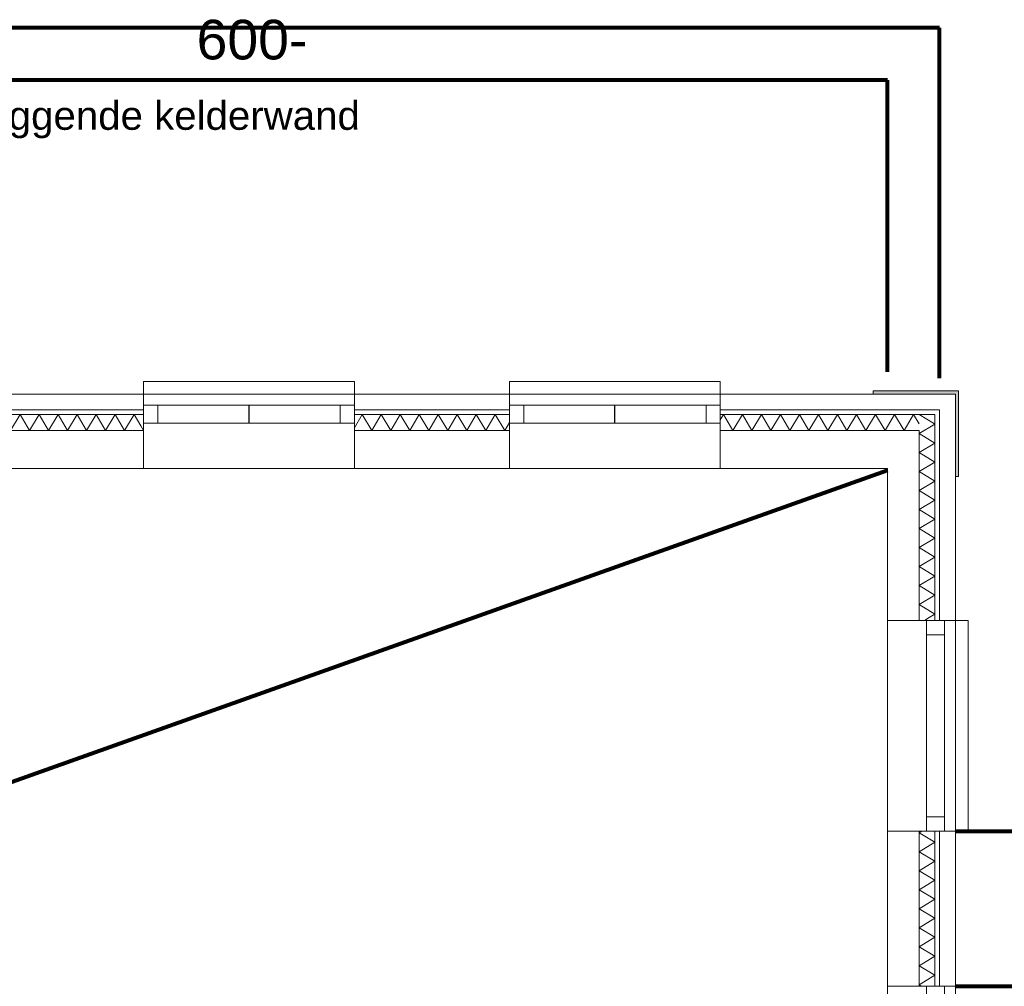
# Model space of a CAD drawing. Header units: millimetres. Extents: x -90830 to 24172, y -102460 to 73669.
# Tile 189 of 198: x 8139 to 14355, y 56845 to 62949. Entities that reach past the tile are written whole.
import ezdxf

# ---------------------------------------------------------------- set-up
doc = ezdxf.new("R2010")
doc.units = ezdxf.units.MM
for name, color, linetype, lineweight in [('Algemeen', 253, 'Continuous', 9), ('Algemeen01', 253, 'Continuous', 80), ('Standard', 253, 'Continuous', 9)]:
    doc.layers.add(name, color=color, linetype=linetype, lineweight=lineweight)
doc.styles.add('ARIAL', font='arial.ttf')

msp = doc.modelspace()

# ---------------------------------------------------------------- hatches: boundary and pattern name
at = {"layer": 'Standard'}
for points in [[(13526.5, 60584.8), (14046.5, 60584.8), (14046.5, 60604.8), (13526.5, 60604.8)], [(14066.5, 60064.8), (14066.5, 60604.8), (14046.5, 60604.8), (14046.5, 60064.8)]]:
    msp.add_hatch(color=256, dxfattribs=at).paths.add_polyline_path(points)

# ---------------------------------------------------------------- linework, layer by layer
at = {"layer": 'Algemeen01'}
for p, q in [((13946.5, 62897.1), (276.5, 62897.1)), ((13946.5, 60684.8), (13946.5, 62897.1)), ((13616.5, 62567.1), (4546.5, 62567.1)), ((13616.5, 60724.8), (13616.5, 62567.1)), ((646.5, 55484.8), (13616.5, 60104.8)), ((14046.5, 57824.8), (15646.5, 57824.8)), ((14046.5, 56844.8), (17626.5, 56844.8))]:
    msp.add_line(p, q, dxfattribs=at)
at = {"layer": 'Standard'}
for p, q in [((10251.5, 60664.8), (8921.5, 60664.8)), ((8921.5, 60664.8), (8921.5, 60514.8)), ((10251.5, 60664.8), (8921.5, 60664.8)), ((8921.5, 60664.8), (8921.5, 60514.8)), ((10251.5, 60514.8), (10251.5, 60664.8)), ((10251.5, 60514.8), (10251.5, 60664.8)), ((12561.5, 60664.8), (11231.5, 60664.8)), ((11231.5, 60664.8), (11231.5, 60514.8)), ((12561.5, 60664.8), (11231.5, 60664.8)), ((11231.5, 60664.8), (11231.5, 60514.8)), ((12561.5, 60514.8), (12561.5, 60664.8)), ((12561.5, 60514.8), (12561.5, 60664.8)), ((14046.5, 60604.8), (13526.5, 60604.8)), ((13526.5, 60604.8), (13526.5, 60584.8)), ((14066.5, 60604.8), (14046.5, 60604.8)), ((14066.5, 60064.8), (14066.5, 60604.8)), ((8921.5, 60584.8), (7941.5, 60584.8)), ((10251.5, 60584.8), (8921.5, 60584.8)), ((10251.5, 60584.8), (8921.5, 60584.8)), ((8921.5, 60584.8), (8921.5, 60514.8)), ((8921.5, 60584.8), (8921.5, 60514.8)), ((10251.5, 60514.8), (10251.5, 60584.8)), ((10251.5, 60514.8), (10251.5, 60584.8)), ((11231.5, 60584.8), (10251.5, 60584.8)), ((12561.5, 60584.8), (11231.5, 60584.8)), ((12561.5, 60584.8), (11231.5, 60584.8)), ((11231.5, 60584.8), (11231.5, 60514.8)), ((11231.5, 60584.8), (11231.5, 60514.8)), ((12561.5, 60514.8), (12561.5, 60584.8)), ((12561.5, 60514.8), (12561.5, 60584.8)), ((13946.5, 60584.8), (12561.5, 60584.8)), ((13526.5, 60584.8), (14046.5, 60584.8)), ((14046.5, 60584.8), (13946.5, 60584.8)), ((14046.5, 60584.8), (14046.5, 60064.8)), ((14046.5, 60084.8), (14046.5, 60584.8)), ((7941.5, 60484.8), (8921.5, 60484.8)), ((8921.5, 60484.8), (7941.5, 60484.8)), ((8921.5, 60514.8), (9011.5, 60514.8)), ((8921.5, 60400.8), (8921.5, 60514.8)), ((10251.5, 60514.8), (8921.5, 60514.8)), ((9011.5, 60514.8), (8921.5, 60514.8)), ((8921.5, 60514.8), (8921.5, 60400.8)), ((10251.5, 60514.8), (8921.5, 60514.8)), ((8921.5, 60514.8), (8921.5, 60484.8)), ((8921.5, 60514.8), (8921.5, 60484.8)), ((10251.5, 60514.8), (8921.5, 60514.8)), ((8921.5, 60514.8), (8921.5, 60484.8)), ((10251.5, 60514.8), (8921.5, 60514.8)), ((8921.5, 60514.8), (8921.5, 60484.8)), ((8921.5, 60484.8), (8921.5, 60454.8)), ((8921.5, 60484.8), (8921.5, 60454.8)), ((8921.5, 60484.8), (8921.5, 60454.8)), ((8921.5, 60484.8), (8921.5, 60454.8)), ((9011.5, 60514.8), (9011.5, 60400.8)), ((9011.5, 60400.8), (9011.5, 60514.8)), ((9586.5, 60514.8), (9584.5, 60514.8)), ((9584.5, 60514.8), (9584.5, 60400.8)), ((9586.5, 60400.8), (9586.5, 60514.8)), ((10251.5, 60514.8), (10161.5, 60514.8)), ((10161.5, 60514.8), (10161.5, 60400.8)), ((10251.5, 60514.8), (10161.5, 60514.8)), ((10161.5, 60514.8), (10161.5, 60400.8)), ((10251.5, 60400.8), (10251.5, 60514.8)), ((10251.5, 60400.8), (10251.5, 60514.8)), ((10251.5, 60484.8), (10251.5, 60514.8)), ((10251.5, 60484.8), (10251.5, 60514.8)), ((10251.5, 60484.8), (10251.5, 60514.8)), ((10251.5, 60484.8), (10251.5, 60514.8)), ((10251.5, 60454.8), (10251.5, 60484.8)), ((10251.5, 60454.8), (10251.5, 60484.8)), ((10251.5, 60484.8), (11231.5, 60484.8)), ((11231.5, 60484.8), (10251.5, 60484.8)), ((10251.5, 60454.8), (10251.5, 60484.8)), ((10251.5, 60454.8), (10251.5, 60484.8)), ((11231.5, 60514.8), (11321.5, 60514.8)), ((11231.5, 60400.8), (11231.5, 60514.8)), ((12561.5, 60514.8), (11231.5, 60514.8)), ((11321.5, 60514.8), (11231.5, 60514.8)), ((11231.5, 60514.8), (11231.5, 60400.8)), ((12561.5, 60514.8), (11231.5, 60514.8)), ((11231.5, 60514.8), (11231.5, 60484.8)), ((11231.5, 60514.8), (11231.5, 60484.8)), ((12561.5, 60514.8), (11231.5, 60514.8)), ((11231.5, 60514.8), (11231.5, 60484.8)), ((12561.5, 60514.8), (11231.5, 60514.8)), ((11231.5, 60514.8), (11231.5, 60484.8)), ((11231.5, 60484.8), (11231.5, 60454.8)), ((11231.5, 60484.8), (11231.5, 60454.8)), ((11231.5, 60484.8), (11231.5, 60454.8)), ((11231.5, 60484.8), (11231.5, 60454.8)), ((11321.5, 60514.8), (11321.5, 60400.8)), ((11321.5, 60400.8), (11321.5, 60514.8)), ((11896.5, 60514.8), (11894.5, 60514.8)), ((11894.5, 60514.8), (11894.5, 60400.8)), ((11896.5, 60400.8), (11896.5, 60514.8)), ((12561.5, 60514.8), (12471.5, 60514.8)), ((12471.5, 60514.8), (12471.5, 60400.8)), ((12561.5, 60514.8), (12471.5, 60514.8)), ((12471.5, 60514.8), (12471.5, 60400.8)), ((12561.5, 60400.8), (12561.5, 60514.8)), ((12561.5, 60400.8), (12561.5, 60514.8)), ((12561.5, 60484.8), (12561.5, 60514.8)), ((12561.5, 60484.8), (12561.5, 60514.8)), ((12561.5, 60484.8), (12561.5, 60514.8)), ((12561.5, 60484.8), (12561.5, 60514.8)), ((12561.5, 60454.8), (12561.5, 60484.8)), ((12561.5, 60454.8), (12561.5, 60484.8)), ((12561.5, 60484.8), (13946.5, 60484.8)), ((13916.5, 60484.8), (12561.5, 60484.8)), ((12561.5, 60454.8), (12561.5, 60484.8)), ((12561.5, 60454.8), (12561.5, 60484.8)), ((13946.5, 60484.8), (13916.5, 60484.8)), ((13946.5, 60484.8), (13946.5, 59154.8)), ((13946.5, 59154.8), (13946.5, 60484.8)), ((8921.5, 60454.8), (7941.5, 60454.8)), ((7941.5, 60454.8), (8921.5, 60454.8)), ((8141.5, 60454.8), (8081.5, 60354.8)), ((8201.5, 60354.8), (8141.5, 60454.8)), ((8261.5, 60454.8), (8201.5, 60354.8)), ((8321.5, 60354.8), (8261.5, 60454.8)), ((8381.5, 60454.8), (8321.5, 60354.8)), ((8441.5, 60354.8), (8381.5, 60454.8)), ((8501.5, 60454.8), (8441.5, 60354.8)), ((8561.5, 60354.8), (8501.5, 60454.8)), ((8621.5, 60454.8), (8561.5, 60354.8)), ((8681.5, 60354.8), (8621.5, 60454.8)), ((8741.5, 60454.8), (8681.5, 60354.8)), ((8801.5, 60354.8), (8741.5, 60454.8)), ((8861.5, 60454.8), (8801.5, 60354.8)), ((8904.6, 60383.1), (8861.5, 60454.8)), ((8921.5, 60454.8), (8921.5, 60400.8)), ((8921.5, 60454.8), (8921.5, 60400.8)), ((8921.5, 60454.8), (8921.5, 60400.8)), ((8921.5, 60454.8), (8921.5, 60400.8)), ((10301.5, 60454.8), (10251.5, 60371.5)), ((10251.5, 60400.8), (10251.5, 60454.8)), ((10251.5, 60400.8), (10251.5, 60454.8)), ((10251.5, 60400.8), (10251.5, 60454.8)), ((10251.5, 60400.8), (10251.5, 60454.8)), ((11231.5, 60454.8), (10251.5, 60454.8)), ((10251.5, 60454.8), (11231.5, 60454.8)), ((10361.5, 60354.8), (10301.5, 60454.8)), ((10421.5, 60454.8), (10361.5, 60354.8)), ((10481.5, 60354.8), (10421.5, 60454.8)), ((10541.5, 60454.8), (10481.5, 60354.8)), ((10601.5, 60354.8), (10541.5, 60454.8)), ((10661.5, 60454.8), (10601.5, 60354.8)), ((10721.5, 60354.8), (10661.5, 60454.8)), ((10781.5, 60454.8), (10721.5, 60354.8)), ((10841.5, 60354.8), (10781.5, 60454.8)), ((10901.5, 60454.8), (10841.5, 60354.8)), ((10961.5, 60354.8), (10901.5, 60454.8)), ((11021.5, 60454.8), (10961.5, 60354.8)), ((11081.5, 60354.8), (11021.5, 60454.8)), ((11141.5, 60454.8), (11081.5, 60354.8)), ((11201.3, 60355.2), (11141.5, 60454.8)), ((11231.5, 60454.8), (11231.5, 60400.8)), ((11231.5, 60454.8), (11231.5, 60400.8)), ((11231.5, 60454.8), (11231.5, 60400.8)), ((11231.5, 60454.8), (11231.5, 60400.8)), ((12581.5, 60454.8), (12561.5, 60421.5)), ((12561.5, 60400.8), (12561.5, 60454.8)), ((12561.5, 60400.8), (12561.5, 60454.8)), ((12561.5, 60400.8), (12561.5, 60454.8)), ((12561.5, 60400.8), (12561.5, 60454.8)), ((13816.5, 60454.8), (12561.5, 60454.8)), ((12561.5, 60454.8), (13816.5, 60454.8)), ((12641.5, 60354.8), (12581.5, 60454.8)), ((12701.5, 60454.8), (12641.5, 60354.8)), ((12761.5, 60354.8), (12701.5, 60454.8)), ((12821.5, 60454.8), (12761.5, 60354.8)), ((12881.5, 60354.8), (12821.5, 60454.8)), ((12941.5, 60454.8), (12881.5, 60354.8)), ((13001.5, 60354.8), (12941.5, 60454.8)), ((13061.5, 60454.8), (13001.5, 60354.8)), ((13121.5, 60354.8), (13061.5, 60454.8)), ((13181.5, 60454.8), (13121.5, 60354.8)), ((13241.5, 60354.8), (13181.5, 60454.8)), ((13301.5, 60454.8), (13241.5, 60354.8)), ((13361.5, 60354.8), (13301.5, 60454.8)), ((13421.5, 60454.8), (13361.5, 60354.8)), ((13481.5, 60354.8), (13421.5, 60454.8)), ((13541.5, 60454.8), (13481.5, 60354.8)), ((13601.5, 60354.8), (13541.5, 60454.8)), ((13661.5, 60454.8), (13601.5, 60354.8)), ((13721.5, 60354.8), (13661.5, 60454.8)), ((13781.5, 60454.8), (13721.5, 60354.8)), ((13816.5, 60396.5), (13781.5, 60454.8)), ((13914.9, 60395.8), (13816.5, 60454.8)), ((13916.5, 60454.8), (13816.5, 60454.8)), ((13816.5, 60454.8), (13916.5, 60454.8)), ((13916.5, 59154.8), (13916.5, 60454.8)), ((13916.5, 60454.8), (13916.5, 59154.8)), ((8921.5, 60354.8), (8904.6, 60383.1)), ((9011.5, 60400.8), (8921.5, 60400.8)), ((10251.5, 60400.8), (8921.5, 60400.8)), ((8921.5, 60400.8), (9011.5, 60400.8)), ((10251.5, 60400.8), (8921.5, 60400.8)), ((8921.5, 60400.8), (8921.5, 60354.8)), ((8921.5, 60400.8), (8921.5, 60354.8)), ((8921.5, 60400.8), (10251.5, 60400.8)), ((8921.5, 60400.8), (10251.5, 60400.8)), ((9584.5, 60400.8), (9586.5, 60400.8)), ((10161.5, 60400.8), (10251.5, 60400.8)), ((10161.5, 60400.8), (10251.5, 60400.8)), ((10251.5, 60354.8), (10251.5, 60400.8)), ((10251.5, 60354.8), (10251.5, 60400.8)), ((11201.5, 60354.8), (11201.3, 60355.2)), ((11201.8, 60355.2), (11201.5, 60354.8)), ((11231.5, 60404.8), (11201.8, 60355.2)), ((11321.5, 60400.8), (11231.5, 60400.8)), ((12561.5, 60400.8), (11231.5, 60400.8)), ((11231.5, 60400.8), (11321.5, 60400.8)), ((12561.5, 60400.8), (11231.5, 60400.8)), ((11231.5, 60400.8), (11231.5, 60354.8)), ((11231.5, 60400.8), (11231.5, 60354.8)), ((11231.5, 60400.8), (12561.5, 60400.8)), ((11231.5, 60400.8), (12561.5, 60400.8)), ((11894.5, 60400.8), (11896.5, 60400.8)), ((12471.5, 60400.8), (12561.5, 60400.8)), ((12471.5, 60400.8), (12561.5, 60400.8)), ((12561.5, 60354.8), (12561.5, 60400.8)), ((12561.5, 60354.8), (12561.5, 60400.8)), ((13816.5, 60334.8), (13916.5, 60394.8)), ((13916.5, 60394.8), (13914.9, 60395.8)), ((7941.5, 60354.8), (8921.5, 60354.8)), ((8921.5, 60354.8), (7941.5, 60354.8)), ((8921.5, 60354.8), (8921.5, 60114.8)), ((8921.5, 60354.8), (8921.5, 60114.8)), ((10251.5, 60354.8), (11231.5, 60354.8)), ((11231.5, 60354.8), (10251.5, 60354.8)), ((10251.5, 60114.8), (10251.5, 60354.8)), ((10251.5, 60114.8), (10251.5, 60354.8)), ((11231.5, 60354.8), (11231.5, 60114.8)), ((11231.5, 60354.8), (11231.5, 60114.8)), ((12561.5, 60354.8), (13616.5, 60354.8)), ((13616.5, 60354.8), (12561.5, 60354.8)), ((12561.5, 60114.8), (12561.5, 60354.8)), ((12561.5, 60114.8), (12561.5, 60354.8)), ((13616.5, 60354.8), (13816.5, 60354.8)), ((13816.5, 60354.8), (13616.5, 60354.8)), ((13816.5, 60354.8), (13816.5, 59154.8)), ((13816.5, 59154.8), (13816.5, 60354.8)), ((13916.5, 60274.8), (13816.5, 60334.8)), ((13816.5, 60214.8), (13916.5, 60274.8)), ((13916.5, 60154.8), (13816.5, 60214.8)), ((7941.5, 60114.8), (8921.5, 60114.8)), ((8921.5, 60114.8), (10251.5, 60114.8)), ((8921.5, 60114.8), (10251.5, 60114.8)), ((10251.5, 60114.8), (11231.5, 60114.8)), ((11231.5, 60114.8), (12561.5, 60114.8)), ((11231.5, 60114.8), (12561.5, 60114.8)), ((12561.5, 60114.8), (13616.5, 60114.8)), ((13616.5, 60114.8), (13616.5, 59154.8)), ((13816.5, 60094.8), (13916.5, 60154.8)), ((13916.5, 60034.8), (13816.5, 60094.8)), ((14046.5, 59154.8), (14046.5, 60084.8)), ((14046.5, 60084.8), (14046.5, 60084.8)), ((14046.5, 60064.8), (14066.5, 60064.8)), ((13816.5, 59974.8), (13916.5, 60034.8)), ((13916.5, 59914.8), (13816.5, 59974.8)), ((13816.5, 59854.8), (13916.5, 59914.8)), ((13916.5, 59794.8), (13816.5, 59854.8)), ((13816.5, 59734.8), (13916.5, 59794.8)), ((13916.5, 59674.8), (13816.5, 59734.8)), ((13816.5, 59614.8), (13916.5, 59674.8)), ((13916.5, 59554.8), (13816.5, 59614.8)), ((13816.5, 59494.8), (13916.5, 59554.8)), ((13916.5, 59434.8), (13816.5, 59494.8)), ((13816.5, 59374.8), (13916.5, 59434.8)), ((13916.5, 59314.8), (13816.5, 59374.8)), ((13816.5, 59254.8), (13916.5, 59314.8)), ((13916.5, 59194.8), (13816.5, 59254.8)), ((13881, 59173.5), (13916.5, 59194.8)), ((13616.5, 59154.8), (13616.5, 57824.8)), ((13816.5, 59154.8), (13616.5, 59154.8)), ((13862.5, 59154.8), (13816.5, 59154.8)), ((13849.9, 59154.8), (13881, 59173.5)), ((13976.5, 59154.8), (13862.5, 59154.8)), ((13862.5, 59154.8), (13862.5, 59064.8)), ((13862.5, 57824.8), (13862.5, 59154.8)), ((13916.5, 59154.8), (13862.5, 59154.8)), ((13916.5, 59154.8), (13862.5, 59154.8)), ((13862.5, 59154.8), (13862.5, 57824.8)), ((13946.5, 59154.8), (13916.5, 59154.8)), ((13946.5, 59154.8), (13916.5, 59154.8)), ((13976.5, 59154.8), (13946.5, 59154.8)), ((13976.5, 59154.8), (13946.5, 59154.8)), ((13976.5, 59064.8), (13976.5, 59154.8)), ((13976.5, 57824.8), (13976.5, 59154.8)), ((14126.5, 59154.8), (13976.5, 59154.8)), ((14046.5, 59154.8), (13976.5, 59154.8)), ((13976.5, 57824.8), (13976.5, 59154.8)), ((14046.5, 57824.8), (14046.5, 59154.8)), ((14126.5, 57824.8), (14126.5, 59154.8)), ((13862.5, 59064.8), (13976.5, 59064.8)), ((13976.5, 57914.8), (13862.5, 57914.8)), ((13862.5, 57914.8), (13862.5, 57824.8)), ((13976.5, 57824.8), (13976.5, 57914.8)), ((13616.5, 57824.8), (13616.5, 56844.8)), ((13616.5, 57824.8), (13816.5, 57824.8)), ((13816.5, 57814.8), (13833.2, 57824.8)), ((13816.5, 57824.8), (13862.5, 57824.8)), ((13816.5, 57824.8), (13816.5, 56844.8)), ((13816.5, 56844.8), (13816.5, 57824.8)), ((13843, 57799), (13816.5, 57814.8)), ((13862.5, 57824.8), (13976.5, 57824.8)), ((13862.5, 57824.8), (13916.5, 57824.8)), ((13862.5, 57824.8), (13916.5, 57824.8)), ((13916.5, 57824.8), (13946.5, 57824.8)), ((13916.5, 56844.8), (13916.5, 57824.8)), ((13916.5, 57824.8), (13916.5, 56844.8)), ((13916.5, 57824.8), (13946.5, 57824.8)), ((13946.5, 57824.8), (13976.5, 57824.8)), ((13946.5, 57824.8), (13976.5, 57824.8)), ((13946.5, 57824.8), (13946.5, 56844.8)), ((13946.5, 56844.8), (13946.5, 57824.8)), ((13976.5, 57824.8), (14126.5, 57824.8)), ((13976.5, 57824.8), (14046.5, 57824.8)), ((14046.5, 56844.8), (14046.5, 57824.8)), ((13816.5, 57694.8), (13916.5, 57754.8)), ((13916.5, 57754.8), (13843, 57799)), ((13916.5, 57634.8), (13816.5, 57694.8)), ((13816.5, 57574.8), (13916.5, 57634.8)), ((13916.5, 57514.8), (13816.5, 57574.8)), ((13816.5, 57454.8), (13916.5, 57514.8)), ((13916.5, 57394.8), (13816.5, 57454.8)), ((13816.5, 57334.8), (13916.5, 57394.8)), ((13916.5, 57274.8), (13816.5, 57334.8)), ((13816.5, 57214.8), (13916.5, 57274.8)), ((13916.5, 57154.8), (13816.5, 57214.8)), ((13816.5, 57094.8), (13916.5, 57154.8)), ((13916.5, 57034.8), (13816.5, 57094.8)), ((13816.5, 56974.8), (13916.5, 57034.8)), ((13916.5, 56914.8), (13816.5, 56974.8)), ((13816.8, 56855), (13916.5, 56914.8)), ((13616.5, 56844.8), (13616.5, 55514.8)), ((13816.5, 56844.8), (13616.5, 56844.8)), ((13816.5, 56854.8), (13816.8, 56855)), ((13816.8, 56854.7), (13816.5, 56854.8)), ((13862.5, 56844.8), (13816.5, 56844.8)), ((13833.2, 56844.8), (13816.8, 56854.7)), ((13916.5, 56844.8), (13862.5, 56844.8)), ((13916.5, 56844.8), (13862.5, 56844.8)), ((13862.5, 56844.8), (13862.5, 55514.8)), ((13946.5, 56844.8), (13916.5, 56844.8)), ((13946.5, 56844.8), (13916.5, 56844.8)), ((13976.5, 56844.8), (13946.5, 56844.8)), ((13976.5, 56844.8), (13946.5, 56844.8)), ((14046.5, 56844.8), (13976.5, 56844.8)), ((13976.5, 55514.8), (13976.5, 56844.8)), ((14046.5, 55514.8), (14046.5, 56844.8))]:
    msp.add_line(p, q, dxfattribs=at)

# ---------------------------------------------------------------- texts
at = {"layer": 'Algemeen', "attachment_point": 7, "style": 'ARIAL'}
for s, insert, char_height, width in [('\\W1.00;600-', (9255.9, 62694.2), 250, 829.552), ('\\W1.01;onderliggende\\~kelderwand', (7307.3, 62198.9), 180, 3063.723)]:
    msp.add_mtext(s, dxfattribs=dict(at, insert=insert, char_height=char_height, width=width))

doc.saveas('drawing.dxf')
